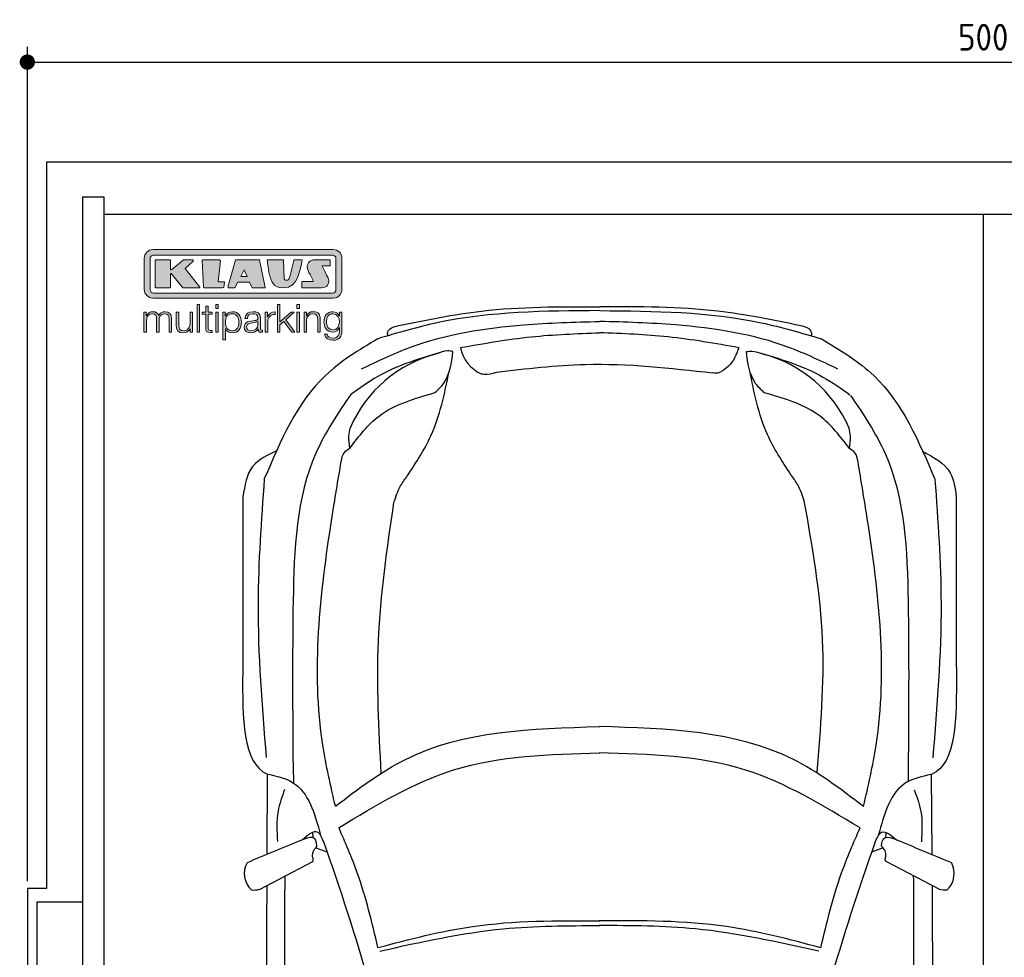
# Model space of a CAD drawing. Header units: millimetres. Extents: x -20 to 5511, y -1152 to 5573.
# Tile 2 of 3: x -20 to 2555, y 3120 to 5573. Entities that reach past the tile are written whole.
import ezdxf

# ---------------------------------------------------------------- set-up
doc = ezdxf.new("R2010")
doc.units = ezdxf.units.MM
for name, color, linetype in [('4', 3, 'Continuous'), ('5', 3, 'Continuous'), ('Car', 10, 'Continuous'), ('Logo', 7, 'Continuous')]:
    doc.layers.add(name, color=color, linetype=linetype)
doc.styles.get("Standard").update_dxf_attribs({"font": 'ISOCP.SHX'})
doc.dimstyles.new('GEN-ISO', dxfattribs={"dimscale": 20, "dimtxt": 3.5, "dimasz": 2, "dimexe": 2, "dimexo": 1, "dimgap": 1.5, "dimtad": 1, "dimdec": 1, "dimdsep": 46, "dimtxsty": 'Standard', "dimblk": 'PUNKT', "dimcen": 2, "dimclrd": 256, "dimclre": 256, "dimclrt": 2, "dimadec": 0, "dimazin": 0, "dimtp": 0.1, "dimtm": 0.1, "dimtfac": 0.71, "dimtdec": 1, "dimtmove": 2, "dimatfit": 3, "dimldrblk": 'PUNKT', "dimfxl": 0, "dimtolj": 1, "dimarcsym": 0})

# ---------------------------------------------------------------- blocks, each defined once
blk = doc.blocks.new('PUNKT')
at = {"layer": '4', "color": 0, "linetype": 'ByBlock'}
blk.add_line((-0.5, 0), (-1, 0), dxfattribs=at)
at = {"layer": '4', "color": 0, "linetype": 'ByBlock', "const_width": 0.5}
blk.add_lwpolyline([(-0.25, 0, 1), (0.25, 0, 1)], format="xyb", close=True, dxfattribs=at)
blk = doc.blocks.new('*D6')
at = {"layer": '5', "lineweight": -2}
for p, q in [((0, 3320), (0, 5502.1)), ((5000, 3320), (5000, 5502.1)), ((40, 5462.1), (4960, 5462.1))]:
    blk.add_line(p, q, dxfattribs=at)
at = {"layer": 'DEFPOINTS', "color": 0}
for p in [(5000, 5462.1), (0, 3300), (5000, 3300)]:
    blk.add_point(p, dxfattribs=at)
at = {"layer": '5', "lineweight": -2, "xscale": 40, "yscale": 40, "zscale": 40, "rotation": 180}
blk.add_blockref('PUNKT', (0, 5462.1), dxfattribs=at)
at = {"layer": '5', "lineweight": -2, "xscale": 40, "yscale": 40, "zscale": 40}
blk.add_blockref('PUNKT', (5000, 5462.1), dxfattribs=at)
at = {"layer": '5', "color": 2, "insert": (2500, 5527.1), "char_height": 70, "attachment_point": 5}
blk.add_mtext('500', dxfattribs=at)
blk = doc.blocks.new('KLAUS')
at = {"layer": 'Logo'}
h = blk.add_hatch(color=8, dxfattribs=at)
h.dxf.hatch_style = 2
edge = h.paths.add_edge_path()
edge.add_spline(control_points=[(3.6, 29.09), (2.88, 29.09), (2.3, 28.51), (2.3, 27.8), (2.3, 27.8), (2.3, 16.11), (2.3, 16.11), (2.3, 15.39), (2.88, 14.81), (3.6, 14.81), (3.6, 14.81), (71.16, 14.81), (71.16, 14.81), (71.88, 14.81), (72.46, 15.39), (72.46, 16.11), (72.46, 16.11), (72.46, 27.8), (72.46, 27.8), (72.46, 28.51), (71.88, 29.09), (71.16, 29.09), (71.16, 29.09), (3.6, 29.09), (3.6, 29.09), (3.6, 29.09), (3.6, 29.09), (3.6, 29.09)], knot_values=[0, 0, 0, 0, 1, 1, 1, 2, 2, 2, 3, 3, 3, 4, 4, 4, 5, 5, 5, 6, 6, 6, 7, 7, 7, 8, 8, 8, 9, 9, 9, 9], degree=3, periodic=0)
edge = h.paths.add_edge_path()
edge.add_spline(control_points=[(3.35, 31.23), (3.35, 31.23), (71.47, 31.23), (71.47, 31.23), (73.26, 31.23), (74.71, 29.77), (74.71, 27.99), (74.71, 27.99), (74.71, 16.17), (74.71, 16.17), (74.71, 14.38), (73.26, 12.93), (71.47, 12.93), (71.47, 12.93), (3.35, 12.93), (3.35, 12.93), (1.56, 12.93), (0.11, 14.38), (0.11, 16.17), (0.11, 16.17), (0.11, 27.99), (0.11, 27.99), (0.11, 29.77), (1.56, 31.23), (3.35, 31.23), (3.35, 31.23), (3.35, 31.23), (3.35, 31.23)], knot_values=[0, 0, 0, 0, 1, 1, 1, 2, 2, 2, 3, 3, 3, 4, 4, 4, 5, 5, 5, 6, 6, 6, 7, 7, 7, 8, 8, 8, 9, 9, 9, 9], degree=3, periodic=0)
h = blk.add_hatch(color=8, dxfattribs=at)
h.dxf.hatch_style = 2
edge = h.paths.add_edge_path()
edge.add_spline(control_points=[(4.5, 27.33), (4.5, 27.33), (9.7, 27.33), (9.7, 27.33), (9.84, 27.33), (9.96, 27.22), (9.96, 27.08), (9.96, 27.08), (9.96, 23.69), (9.96, 23.69), (9.96, 23.69), (9.94, 23.64), (10.04, 23.59), (10.14, 23.53), (10.2, 23.57), (10.2, 23.57), (10.2, 23.57), (10.51, 23.75), (10.51, 23.75), (10.51, 23.75), (14.94, 27.33), (14.94, 27.33), (14.94, 27.33), (18.41, 27.33), (18.41, 27.33), (18.41, 27.33), (18.49, 27.33), (18.56, 27.2), (18.65, 27.04), (18.53, 26.91), (18.53, 26.91), (18.53, 26.91), (15.49, 24.11), (15.49, 24.11), (15.49, 24.11), (21.14, 17.06), (21.14, 17.06), (21.14, 17.06), (21.13, 16.91), (21.13, 16.91), (21.08, 16.84), (20.99, 16.82), (20.99, 16.82), (20.99, 16.82), (14.7, 16.82), (14.7, 16.82), (14.7, 16.82), (10.26, 22.17), (10.26, 22.17), (10.26, 22.17), (10.19, 22.24), (10.08, 22.21), (9.97, 22.18), (9.96, 22.11), (9.96, 22.11), (9.96, 22.11), (9.96, 17.08), (9.96, 17.08), (9.96, 16.94), (9.84, 16.82), (9.7, 16.82), (9.7, 16.82), (4.5, 16.82), (4.5, 16.82), (4.36, 16.82), (4.25, 16.94), (4.25, 17.08), (4.25, 17.08), (4.25, 27.08), (4.25, 27.08), (4.25, 27.22), (4.36, 27.33), (4.5, 27.33), (4.5, 27.33), (4.5, 27.33), (4.5, 27.33)], knot_values=[0, 0, 0, 0, 1, 1, 1, 2, 2, 2, 3, 3, 3, 4, 4, 4, 5, 5, 5, 6, 6, 6, 7, 7, 7, 8, 8, 8, 9, 9, 9, 10, 10, 10, 11, 11, 11, 12, 12, 12, 13, 13, 13, 14, 14, 14, 15, 15, 15, 16, 16, 16, 17, 17, 17, 18, 18, 18, 19, 19, 19, 20, 20, 20, 21, 21, 21, 22, 22, 22, 23, 23, 23, 24, 24, 24, 25, 25, 25, 25], degree=3, periodic=0)
h = blk.add_hatch(color=8, dxfattribs=at)
h.dxf.hatch_style = 2
h.paths.add_polyline_path([(22.42, 17.06), (21.97, 27.15), (22.24, 27.33), (28.55, 27.33), (28.86, 26.97), (28.01, 19.08), (30.26, 19.07), (30.44, 18.95), (30.08, 16.95), (29.49, 16.82), (22.6, 16.82)])
h = blk.add_hatch(color=8, dxfattribs=at)
h.paths.add_polyline_path([(36.52, 21.01), (38.93, 21.01), (37.87, 23.57)])
h.paths.add_polyline_path([(34.52, 27.33), (43.65, 27.33), (45.76, 16.94), (45.57, 16.82), (40.83, 16.82), (39.89, 18.95), (35.42, 18.95), (34.27, 16.82), (31.78, 16.82), (31.66, 17)])
h = blk.add_hatch(color=8, dxfattribs=at)
h.dxf.hatch_style = 2
edge = h.paths.add_edge_path()
edge.add_spline(control_points=[(52.69, 27.32), (52.69, 27.32), (52.88, 20.14), (52.88, 20.14), (53.01, 19.89), (53.2, 19.77), (53.43, 19.71), (53.91, 19.59), (54.43, 19.57), (54.64, 20.03), (55.23, 21.34), (56.27, 25.45), (56.6, 27.33), (56.6, 27.33), (59.77, 27.33), (59.77, 27.33), (58.77, 23.9), (58.56, 16.82), (52.63, 16.76), (48.72, 16.72), (48.01, 19.35), (47.27, 22.24), (46.89, 23.68), (46.54, 27.33), (46.54, 27.33), (46.54, 27.33), (52.69, 27.32), (52.69, 27.32), (52.69, 27.32), (52.69, 27.32), (52.69, 27.32)], knot_values=[0, 0, 0, 0, 1, 1, 1, 2, 2, 2, 3, 3, 3, 4, 4, 4, 5, 5, 5, 6, 6, 6, 7, 7, 7, 8, 8, 8, 9, 9, 9, 10, 10, 10, 10], degree=3, periodic=0)
h = blk.add_hatch(color=8, dxfattribs=at)
h.dxf.hatch_style = 2
edge = h.paths.add_edge_path()
edge.add_spline(control_points=[(64.46, 27.33), (64.46, 27.33), (70.31, 27.33), (70.31, 27.33), (70.31, 26.52), (70.31, 26.02), (70.31, 25.12), (70.31, 25.12), (67.3, 25.12), (67.3, 25.12), (67.24, 25.04), (67.25, 25.11), (67.25, 24.91), (67.25, 24.88), (69.73, 20.38), (69.73, 19.57), (69.73, 16.4), (67.22, 16.81), (65.9, 16.82), (65.9, 16.82), (59.59, 16.82), (59.59, 16.82), (59.59, 17.76), (59.59, 18.23), (59.59, 19.14), (59.59, 19.14), (63.75, 19.14), (63.75, 19.14), (63.82, 19.22), (63.81, 19.11), (63.81, 19.31), (63.81, 20.32), (61.58, 23.06), (61.58, 24.63), (61.58, 26.33), (62.83, 27.34), (64.46, 27.33), (64.46, 27.33), (64.46, 27.33), (64.46, 27.33)], knot_values=[0, 0, 0, 0, 1, 1, 1, 2, 2, 2, 3, 3, 3, 4, 4, 4, 5, 5, 5, 6, 6, 6, 7, 7, 7, 8, 8, 8, 9, 9, 9, 10, 10, 10, 11, 11, 11, 12, 12, 12, 13, 13, 13, 13], degree=3, periodic=0)
h = blk.add_hatch(color=30, dxfattribs=at)
h.dxf.hatch_style = 2
edge = h.paths.add_edge_path()
edge.add_spline(control_points=[(0, 0), (0, 0), (0.92, 0), (0.92, 0), (0.92, 0), (0.92, 4.22), (0.92, 4.22), (0.94, 5.8), (1.58, 7), (3.18, 7), (4.35, 7), (4.77, 6.15), (4.76, 5.12), (4.76, 5.12), (4.76, 0), (4.76, 0), (4.76, 0), (5.68, 0), (5.68, 0), (5.68, 0), (5.68, 4.27), (5.68, 4.27), (5.68, 5.68), (6.14, 7), (7.73, 7), (9.05, 7), (9.52, 6.32), (9.52, 5.08), (9.52, 5.08), (9.52, 0), (9.52, 0), (9.52, 0), (10.44, 0), (10.44, 0), (10.44, 0), (10.44, 5.12), (10.44, 5.12), (10.44, 6.91), (9.59, 7.77), (7.94, 7.77), (6.94, 7.77), (5.99, 7.29), (5.54, 6.3), (5.26, 7.29), (4.36, 7.77), (3.37, 7.77), (2.17, 7.77), (1.38, 7.19), (0.89, 6.28), (0.89, 6.28), (0.85, 6.28), (0.85, 6.28), (0.85, 6.28), (0.85, 7.55), (0.85, 7.55), (0.85, 7.55), (0, 7.55), (0, 7.55), (0, 7.55), (0, 0), (0, 0), (0, 0), (0, 0), (0, 0)], knot_values=[0, 0, 0, 0, 1, 1, 1, 2, 2, 2, 3, 3, 3, 4, 4, 4, 5, 5, 5, 6, 6, 6, 7, 7, 7, 8, 8, 8, 9, 9, 9, 10, 10, 10, 11, 11, 11, 12, 12, 12, 13, 13, 13, 14, 14, 14, 15, 15, 15, 16, 16, 16, 17, 17, 17, 18, 18, 18, 19, 19, 19, 20, 20, 20, 21, 21, 21, 21], degree=3, periodic=0)
h = blk.add_hatch(color=30, dxfattribs=at)
h.dxf.hatch_style = 2
edge = h.paths.add_edge_path()
edge.add_spline(control_points=[(18.31, 7.55), (18.31, 7.55), (17.39, 7.55), (17.39, 7.55), (17.39, 7.55), (17.39, 3.59), (17.39, 3.59), (17.39, 2.05), (16.7, 0.56), (15.12, 0.56), (13.66, 0.56), (13.15, 1.27), (13.1, 2.64), (13.1, 2.64), (13.1, 7.55), (13.1, 7.55), (13.1, 7.55), (12.18, 7.55), (12.18, 7.55), (12.18, 7.55), (12.18, 2.65), (12.18, 2.65), (12.18, 0.89), (12.93, -0.22), (14.83, -0.22), (15.96, -0.22), (16.95, 0.35), (17.44, 1.36), (17.44, 1.36), (17.47, 1.36), (17.47, 1.36), (17.47, 1.36), (17.47, 0), (17.47, 0), (17.47, 0), (18.31, 0), (18.31, 0), (18.31, 0), (18.31, 7.55), (18.31, 7.55), (18.31, 7.55), (18.31, 7.55), (18.31, 7.55)], knot_values=[0, 0, 0, 0, 1, 1, 1, 2, 2, 2, 3, 3, 3, 4, 4, 4, 5, 5, 5, 6, 6, 6, 7, 7, 7, 8, 8, 8, 9, 9, 9, 10, 10, 10, 11, 11, 11, 12, 12, 12, 13, 13, 13, 14, 14, 14, 14], degree=3, periodic=0)
h = blk.add_hatch(color=30, dxfattribs=at)
h.dxf.hatch_style = 2
h.paths.add_polyline_path([(20.07, 0), (20.99, 0), (20.99, 10.45), (20.07, 10.45)])
h = blk.add_hatch(color=30, dxfattribs=at)
h.dxf.hatch_style = 2
edge = h.paths.add_edge_path()
edge.add_spline(control_points=[(24.22, 9.82), (24.22, 9.82), (23.3, 9.82), (23.3, 9.82), (23.3, 9.82), (23.3, 7.55), (23.3, 7.55), (23.3, 7.55), (21.98, 7.55), (21.98, 7.55), (21.98, 7.55), (21.98, 6.78), (21.98, 6.78), (21.98, 6.78), (23.3, 6.78), (23.3, 6.78), (23.3, 6.78), (23.3, 1.61), (23.3, 1.61), (23.28, 0.32), (23.71, -0.09), (24.94, -0.09), (25.22, -0.09), (25.48, -0.06), (25.76, -0.06), (25.76, -0.06), (25.76, 0.73), (25.76, 0.73), (25.5, 0.7), (25.23, 0.69), (24.97, 0.69), (24.31, 0.73), (24.22, 1.08), (24.22, 1.68), (24.22, 1.68), (24.22, 6.78), (24.22, 6.78), (24.22, 6.78), (25.76, 6.78), (25.76, 6.78), (25.76, 6.78), (25.76, 7.55), (25.76, 7.55), (25.76, 7.55), (24.22, 7.55), (24.22, 7.55), (24.22, 7.55), (24.22, 9.82), (24.22, 9.82), (24.22, 9.82), (24.22, 9.82), (24.22, 9.82)], knot_values=[0, 0, 0, 0, 1, 1, 1, 2, 2, 2, 3, 3, 3, 4, 4, 4, 5, 5, 5, 6, 6, 6, 7, 7, 7, 8, 8, 8, 9, 9, 9, 10, 10, 10, 11, 11, 11, 12, 12, 12, 13, 13, 13, 14, 14, 14, 15, 15, 15, 16, 16, 16, 17, 17, 17, 17], degree=3, periodic=0)
h = blk.add_hatch(color=30, dxfattribs=at)
h.paths.add_polyline_path([(27.1, 0), (28.03, 0), (28.03, 7.55), (27.1, 7.55)])
h.paths.add_polyline_path([(27.1, 8.98), (28.03, 8.98), (28.03, 10.45), (27.1, 10.45)])
h = blk.add_hatch(color=30, dxfattribs=at)
edge = h.paths.add_edge_path()
edge.add_spline(control_points=[(35.84, 3.78), (35.84, 2.21), (35.12, 0.56), (33.37, 0.56), (31.4, 0.56), (30.72, 2.21), (30.72, 3.78), (30.72, 5.49), (31.33, 7), (33.37, 7), (35.12, 7), (35.84, 5.34), (35.84, 3.78), (35.84, 3.78), (35.84, 3.78), (35.84, 3.78)], knot_values=[0, 0, 0, 0, 1, 1, 1, 2, 2, 2, 3, 3, 3, 4, 4, 4, 5, 5, 5, 5], degree=3, periodic=0)
edge = h.paths.add_edge_path()
edge.add_spline(control_points=[(29.79, -2.8), (29.79, -2.8), (30.72, -2.8), (30.72, -2.8), (30.72, -2.8), (30.72, 1.43), (30.72, 1.43), (30.72, 1.43), (30.74, 1.43), (30.74, 1.43), (31.14, 0.35), (32.24, -0.22), (33.37, -0.22), (35.66, -0.22), (36.76, 1.64), (36.76, 3.78), (36.76, 5.91), (35.66, 7.77), (33.37, 7.77), (32.15, 7.77), (31.1, 7.14), (30.67, 6.12), (30.67, 6.12), (30.64, 6.12), (30.64, 6.12), (30.64, 6.12), (30.64, 7.55), (30.64, 7.55), (30.64, 7.55), (29.79, 7.55), (29.79, 7.55), (29.79, 7.55), (29.79, -2.8), (29.79, -2.8), (29.79, -2.8), (29.79, -2.8), (29.79, -2.8)], knot_values=[0, 0, 0, 0, 1, 1, 1, 2, 2, 2, 3, 3, 3, 4, 4, 4, 5, 5, 5, 6, 6, 6, 7, 7, 7, 8, 8, 8, 9, 9, 9, 10, 10, 10, 11, 11, 11, 12, 12, 12, 12], degree=3, periodic=0)
h = blk.add_hatch(color=30, dxfattribs=at)
edge = h.paths.add_edge_path()
edge.add_spline(control_points=[(43.03, 2.93), (43.04, 1.45), (41.8, 0.56), (40.39, 0.56), (39.53, 0.56), (38.71, 1.13), (38.71, 2.05), (38.71, 3.53), (40.66, 3.51), (42.22, 3.79), (42.47, 3.84), (42.88, 3.91), (43, 4.13), (43, 4.13), (43.03, 4.13), (43.03, 4.13), (43.03, 4.13), (43.03, 2.93), (43.03, 2.93), (43.03, 2.93), (43.03, 2.93), (43.03, 2.93)], knot_values=[0, 0, 0, 0, 1, 1, 1, 2, 2, 2, 3, 3, 3, 4, 4, 4, 5, 5, 5, 6, 6, 6, 7, 7, 7, 7], degree=3, periodic=0)
edge = h.paths.add_edge_path()
edge.add_spline(control_points=[(39.03, 5.24), (39.06, 6.47), (39.91, 7), (41.05, 7), (42.14, 7), (43.03, 6.69), (43.03, 5.45), (43.03, 4.61), (42.6, 4.51), (41.84, 4.42), (39.85, 4.19), (37.79, 4.11), (37.79, 1.99), (37.79, 0.47), (38.93, -0.22), (40.32, -0.22), (41.77, -0.22), (42.43, 0.34), (43.07, 1.32), (43.07, 1.32), (43.1, 1.32), (43.1, 1.32), (43.1, 0.53), (43.25, 0), (44.19, 0), (44.43, 0), (44.58, 0.01), (44.79, 0.06), (44.79, 0.06), (44.79, 0.83), (44.79, 0.83), (44.71, 0.81), (44.6, 0.78), (44.49, 0.78), (44.13, 0.78), (43.95, 0.98), (43.95, 1.33), (43.95, 1.33), (43.95, 5.34), (43.95, 5.34), (43.95, 7.36), (42.5, 7.77), (41.17, 7.77), (39.44, 7.77), (38.2, 7.01), (38.11, 5.24), (38.11, 5.24), (39.03, 5.24), (39.03, 5.24), (39.03, 5.24), (39.03, 5.24), (39.03, 5.24)], knot_values=[0, 0, 0, 0, 1, 1, 1, 2, 2, 2, 3, 3, 3, 4, 4, 4, 5, 5, 5, 6, 6, 6, 7, 7, 7, 8, 8, 8, 9, 9, 9, 10, 10, 10, 11, 11, 11, 12, 12, 12, 13, 13, 13, 14, 14, 14, 15, 15, 15, 16, 16, 16, 17, 17, 17, 17], degree=3, periodic=0)
h = blk.add_hatch(color=30, dxfattribs=at)
h.dxf.hatch_style = 2
edge = h.paths.add_edge_path()
edge.add_spline(control_points=[(45.79, 0), (45.79, 0), (46.71, 0), (46.71, 0), (46.71, 0), (46.71, 4.03), (46.71, 4.03), (46.71, 5.59), (47.85, 6.82), (49.52, 6.73), (49.52, 6.73), (49.52, 7.66), (49.52, 7.66), (48.16, 7.72), (47.14, 7), (46.67, 5.78), (46.67, 5.78), (46.64, 5.78), (46.64, 5.78), (46.64, 5.78), (46.64, 7.55), (46.64, 7.55), (46.64, 7.55), (45.79, 7.55), (45.79, 7.55), (45.79, 7.55), (45.79, 0), (45.79, 0), (45.79, 0), (45.79, 0), (45.79, 0)], knot_values=[0, 0, 0, 0, 1, 1, 1, 2, 2, 2, 3, 3, 3, 4, 4, 4, 5, 5, 5, 6, 6, 6, 7, 7, 7, 8, 8, 8, 9, 9, 9, 10, 10, 10, 10], degree=3, periodic=0)
h = blk.add_hatch(color=30, dxfattribs=at)
h.dxf.hatch_style = 2
h.paths.add_polyline_path([(50.4, 0), (51.32, 0), (51.32, 2.87), (52.82, 4.11), (55.8, 0), (56.96, 0), (53.52, 4.76), (56.74, 7.55), (55.51, 7.55), (51.32, 3.89), (51.32, 10.45), (50.4, 10.45)])
h = blk.add_hatch(color=30, dxfattribs=at)
h.paths.add_polyline_path([(57.74, 0), (58.66, 0), (58.66, 7.55), (57.74, 7.55)])
h.paths.add_polyline_path([(57.74, 8.98), (58.66, 8.98), (58.66, 10.45), (57.74, 10.45)])
h = blk.add_hatch(color=30, dxfattribs=at)
h.dxf.hatch_style = 2
edge = h.paths.add_edge_path()
edge.add_spline(control_points=[(60.41, 0), (60.41, 0), (61.33, 0), (61.33, 0), (61.33, 0), (61.33, 4.41), (61.33, 4.41), (61.36, 5.89), (62.24, 7), (63.7, 7), (65.2, 7), (65.62, 6.02), (65.62, 4.71), (65.62, 4.71), (65.62, 0), (65.62, 0), (65.62, 0), (66.54, 0), (66.54, 0), (66.54, 0), (66.54, 4.86), (66.54, 4.86), (66.54, 6.66), (65.9, 7.77), (63.78, 7.77), (62.71, 7.77), (61.7, 7.16), (61.36, 6.25), (61.36, 6.25), (61.33, 6.25), (61.33, 6.25), (61.33, 6.25), (61.33, 7.55), (61.33, 7.55), (61.33, 7.55), (60.41, 7.55), (60.41, 7.55), (60.41, 7.55), (60.41, 0), (60.41, 0), (60.41, 0), (60.41, 0), (60.41, 0)], knot_values=[0, 0, 0, 0, 1, 1, 1, 2, 2, 2, 3, 3, 3, 4, 4, 4, 5, 5, 5, 6, 6, 6, 7, 7, 7, 8, 8, 8, 9, 9, 9, 10, 10, 10, 11, 11, 11, 12, 12, 12, 13, 13, 13, 14, 14, 14, 14], degree=3, periodic=0)
h = blk.add_hatch(color=30, dxfattribs=at)
edge = h.paths.add_edge_path()
edge.add_spline(control_points=[(71.32, 0.86), (69.62, 0.86), (68.83, 2.34), (68.83, 3.86), (68.83, 5.43), (69.56, 7), (71.32, 7), (73.06, 7), (73.75, 5.34), (73.75, 3.86), (73.75, 2.33), (72.91, 0.86), (71.32, 0.86), (71.32, 0.86), (71.32, 0.86), (71.32, 0.86)], knot_values=[0, 0, 0, 0, 1, 1, 1, 2, 2, 2, 3, 3, 3, 4, 4, 4, 5, 5, 5, 5], degree=3, periodic=0)
edge = h.paths.add_edge_path()
edge.add_spline(control_points=[(74.67, 7.55), (74.67, 7.55), (73.75, 7.55), (73.75, 7.55), (73.75, 7.55), (73.75, 6.25), (73.75, 6.25), (73.75, 6.25), (73.72, 6.25), (73.72, 6.25), (73.35, 7.09), (72.41, 7.77), (71.32, 7.77), (69.13, 7.77), (67.9, 6.05), (67.9, 3.97), (67.9, 1.82), (68.9, 0.09), (71.32, 0.09), (72.4, 0.09), (73.29, 0.72), (73.72, 1.64), (73.72, 1.64), (73.75, 1.64), (73.75, 1.64), (73.75, 1.64), (73.75, 0.61), (73.75, 0.61), (73.75, -1.23), (73.01, -2.24), (71.32, -2.24), (70.29, -2.24), (69.31, -1.85), (69.1, -0.73), (69.1, -0.73), (68.18, -0.73), (68.18, -0.73), (68.31, -2.34), (69.81, -3.02), (71.32, -3.02), (73.79, -3.02), (74.65, -1.64), (74.67, 0.61), (74.67, 0.61), (74.67, 7.55), (74.67, 7.55), (74.67, 7.55), (74.67, 7.55), (74.67, 7.55)], knot_values=[0, 0, 0, 0, 1, 1, 1, 2, 2, 2, 3, 3, 3, 4, 4, 4, 5, 5, 5, 6, 6, 6, 7, 7, 7, 8, 8, 8, 9, 9, 9, 10, 10, 10, 11, 11, 11, 12, 12, 12, 13, 13, 13, 14, 14, 14, 15, 15, 15, 16, 16, 16, 16], degree=3, periodic=0)
at = {"layer": 'Logo', "lineweight": 0}
for points in [[(22.42, 17.06), (21.97, 27.15), (22.24, 27.33), (28.55, 27.33), (28.86, 26.97), (28.01, 19.08), (30.26, 19.07), (30.44, 18.95), (30.08, 16.95), (29.49, 16.82), (22.6, 16.82), (22.42, 17.06), (22.42, 17.06)], [(34.52, 27.33), (43.65, 27.33), (45.76, 16.94), (45.57, 16.82), (40.83, 16.82), (39.89, 18.95), (35.42, 18.95), (34.27, 16.82), (31.78, 16.82), (31.66, 17), (34.52, 27.33), (34.52, 27.33)], [(36.52, 21.01), (38.93, 21.01), (37.87, 23.57), (36.52, 21.01), (36.52, 21.01)], [(20.07, 0), (20.99, 0), (20.99, 10.45), (20.07, 10.45), (20.07, 0), (20.07, 0)], [(27.1, 8.98), (28.03, 8.98), (28.03, 10.45), (27.1, 10.45), (27.1, 8.98), (27.1, 8.98)], [(27.1, 0), (28.03, 0), (28.03, 7.55), (27.1, 7.55), (27.1, 0), (27.1, 0)], [(50.4, 0), (51.32, 0), (51.32, 2.87), (52.82, 4.11), (55.8, 0), (56.96, 0), (53.52, 4.76), (56.74, 7.55), (55.51, 7.55), (51.32, 3.89), (51.32, 10.45), (50.4, 10.45), (50.4, 0), (50.4, 0)], [(57.74, 8.98), (58.66, 8.98), (58.66, 10.45), (57.74, 10.45), (57.74, 8.98), (57.74, 8.98)], [(57.74, 0), (58.66, 0), (58.66, 7.55), (57.74, 7.55), (57.74, 0), (57.74, 0)]]:
    blk.add_lwpolyline(points, dxfattribs=at)
for points, knots in [([(3.35, 31.23), (3.35, 31.23), (71.47, 31.23), (71.47, 31.23), (73.26, 31.23), (74.71, 29.77), (74.71, 27.99), (74.71, 27.99), (74.71, 16.17), (74.71, 16.17), (74.71, 14.38), (73.26, 12.93), (71.47, 12.93), (71.47, 12.93), (3.35, 12.93), (3.35, 12.93), (1.56, 12.93), (0.11, 14.38), (0.11, 16.17), (0.11, 16.17), (0.11, 27.99), (0.11, 27.99), (0.11, 29.77), (1.56, 31.23), (3.35, 31.23), (3.35, 31.23), (3.35, 31.23), (3.35, 31.23)], [0, 0, 0, 0, 1, 1, 1, 2, 2, 2, 3, 3, 3, 4, 4, 4, 5, 5, 5, 6, 6, 6, 7, 7, 7, 8, 8, 8, 9, 9, 9, 9]), ([(3.6, 29.09), (2.88, 29.09), (2.3, 28.51), (2.3, 27.8), (2.3, 27.8), (2.3, 16.11), (2.3, 16.11), (2.3, 15.39), (2.88, 14.81), (3.6, 14.81), (3.6, 14.81), (71.16, 14.81), (71.16, 14.81), (71.88, 14.81), (72.46, 15.39), (72.46, 16.11), (72.46, 16.11), (72.46, 27.8), (72.46, 27.8), (72.46, 28.51), (71.88, 29.09), (71.16, 29.09), (71.16, 29.09), (3.6, 29.09), (3.6, 29.09), (3.6, 29.09), (3.6, 29.09), (3.6, 29.09)], [0, 0, 0, 0, 1, 1, 1, 2, 2, 2, 3, 3, 3, 4, 4, 4, 5, 5, 5, 6, 6, 6, 7, 7, 7, 8, 8, 8, 9, 9, 9, 9]), ([(4.5, 27.33), (4.5, 27.33), (9.7, 27.33), (9.7, 27.33), (9.84, 27.33), (9.96, 27.22), (9.96, 27.08), (9.96, 27.08), (9.96, 23.69), (9.96, 23.69), (9.96, 23.69), (9.94, 23.64), (10.04, 23.59), (10.14, 23.53), (10.2, 23.57), (10.2, 23.57), (10.2, 23.57), (10.51, 23.75), (10.51, 23.75), (10.51, 23.75), (14.94, 27.33), (14.94, 27.33), (14.94, 27.33), (18.41, 27.33), (18.41, 27.33), (18.41, 27.33), (18.49, 27.33), (18.56, 27.2), (18.65, 27.04), (18.53, 26.91), (18.53, 26.91), (18.53, 26.91), (15.49, 24.11), (15.49, 24.11), (15.49, 24.11), (21.14, 17.06), (21.14, 17.06), (21.14, 17.06), (21.13, 16.91), (21.13, 16.91), (21.08, 16.84), (20.99, 16.82), (20.99, 16.82), (20.99, 16.82), (14.7, 16.82), (14.7, 16.82), (14.7, 16.82), (10.26, 22.17), (10.26, 22.17), (10.26, 22.17), (10.19, 22.24), (10.08, 22.21), (9.97, 22.18), (9.96, 22.11), (9.96, 22.11), (9.96, 22.11), (9.96, 17.08), (9.96, 17.08), (9.96, 16.94), (9.84, 16.82), (9.7, 16.82), (9.7, 16.82), (4.5, 16.82), (4.5, 16.82), (4.36, 16.82), (4.25, 16.94), (4.25, 17.08), (4.25, 17.08), (4.25, 27.08), (4.25, 27.08), (4.25, 27.22), (4.36, 27.33), (4.5, 27.33), (4.5, 27.33), (4.5, 27.33), (4.5, 27.33)], [0, 0, 0, 0, 1, 1, 1, 2, 2, 2, 3, 3, 3, 4, 4, 4, 5, 5, 5, 6, 6, 6, 7, 7, 7, 8, 8, 8, 9, 9, 9, 10, 10, 10, 11, 11, 11, 12, 12, 12, 13, 13, 13, 14, 14, 14, 15, 15, 15, 16, 16, 16, 17, 17, 17, 18, 18, 18, 19, 19, 19, 20, 20, 20, 21, 21, 21, 22, 22, 22, 23, 23, 23, 24, 24, 24, 25, 25, 25, 25]), ([(52.69, 27.32), (52.69, 27.32), (52.88, 20.14), (52.88, 20.14), (53.01, 19.89), (53.2, 19.77), (53.43, 19.71), (53.91, 19.59), (54.43, 19.57), (54.64, 20.03), (55.23, 21.34), (56.27, 25.45), (56.6, 27.33), (56.6, 27.33), (59.77, 27.33), (59.77, 27.33), (58.77, 23.9), (58.56, 16.82), (52.63, 16.76), (48.72, 16.72), (48.01, 19.35), (47.27, 22.24), (46.89, 23.68), (46.54, 27.33), (46.54, 27.33), (46.54, 27.33), (52.69, 27.32), (52.69, 27.32), (52.69, 27.32), (52.69, 27.32), (52.69, 27.32)], [0, 0, 0, 0, 1, 1, 1, 2, 2, 2, 3, 3, 3, 4, 4, 4, 5, 5, 5, 6, 6, 6, 7, 7, 7, 8, 8, 8, 9, 9, 9, 10, 10, 10, 10]), ([(64.46, 27.33), (64.46, 27.33), (70.31, 27.33), (70.31, 27.33), (70.31, 26.52), (70.31, 26.02), (70.31, 25.12), (70.31, 25.12), (67.3, 25.12), (67.3, 25.12), (67.24, 25.04), (67.25, 25.11), (67.25, 24.91), (67.25, 24.88), (69.73, 20.38), (69.73, 19.57), (69.73, 16.4), (67.22, 16.81), (65.9, 16.82), (65.9, 16.82), (59.59, 16.82), (59.59, 16.82), (59.59, 17.76), (59.59, 18.23), (59.59, 19.14), (59.59, 19.14), (63.75, 19.14), (63.75, 19.14), (63.82, 19.22), (63.81, 19.11), (63.81, 19.31), (63.81, 20.32), (61.58, 23.06), (61.58, 24.63), (61.58, 26.33), (62.83, 27.34), (64.46, 27.33), (64.46, 27.33), (64.46, 27.33), (64.46, 27.33)], [0, 0, 0, 0, 1, 1, 1, 2, 2, 2, 3, 3, 3, 4, 4, 4, 5, 5, 5, 6, 6, 6, 7, 7, 7, 8, 8, 8, 9, 9, 9, 10, 10, 10, 11, 11, 11, 12, 12, 12, 13, 13, 13, 13]), ([(0, 0), (0, 0), (0.92, 0), (0.92, 0), (0.92, 0), (0.92, 4.22), (0.92, 4.22), (0.94, 5.8), (1.58, 7), (3.18, 7), (4.35, 7), (4.77, 6.15), (4.76, 5.12), (4.76, 5.12), (4.76, 0), (4.76, 0), (4.76, 0), (5.68, 0), (5.68, 0), (5.68, 0), (5.68, 4.27), (5.68, 4.27), (5.68, 5.68), (6.14, 7), (7.73, 7), (9.05, 7), (9.52, 6.32), (9.52, 5.08), (9.52, 5.08), (9.52, 0), (9.52, 0), (9.52, 0), (10.44, 0), (10.44, 0), (10.44, 0), (10.44, 5.12), (10.44, 5.12), (10.44, 6.91), (9.59, 7.77), (7.94, 7.77), (6.94, 7.77), (5.99, 7.29), (5.54, 6.3), (5.26, 7.29), (4.36, 7.77), (3.37, 7.77), (2.17, 7.77), (1.38, 7.19), (0.89, 6.28), (0.89, 6.28), (0.85, 6.28), (0.85, 6.28), (0.85, 6.28), (0.85, 7.55), (0.85, 7.55), (0.85, 7.55), (0, 7.55), (0, 7.55), (0, 7.55), (0, 0), (0, 0), (0, 0), (0, 0), (0, 0)], [0, 0, 0, 0, 1, 1, 1, 2, 2, 2, 3, 3, 3, 4, 4, 4, 5, 5, 5, 6, 6, 6, 7, 7, 7, 8, 8, 8, 9, 9, 9, 10, 10, 10, 11, 11, 11, 12, 12, 12, 13, 13, 13, 14, 14, 14, 15, 15, 15, 16, 16, 16, 17, 17, 17, 18, 18, 18, 19, 19, 19, 20, 20, 20, 21, 21, 21, 21]), ([(18.31, 7.55), (18.31, 7.55), (17.39, 7.55), (17.39, 7.55), (17.39, 7.55), (17.39, 3.59), (17.39, 3.59), (17.39, 2.05), (16.7, 0.56), (15.12, 0.56), (13.66, 0.56), (13.15, 1.27), (13.1, 2.64), (13.1, 2.64), (13.1, 7.55), (13.1, 7.55), (13.1, 7.55), (12.18, 7.55), (12.18, 7.55), (12.18, 7.55), (12.18, 2.65), (12.18, 2.65), (12.18, 0.89), (12.93, -0.22), (14.83, -0.22), (15.96, -0.22), (16.95, 0.35), (17.44, 1.36), (17.44, 1.36), (17.47, 1.36), (17.47, 1.36), (17.47, 1.36), (17.47, 0), (17.47, 0), (17.47, 0), (18.31, 0), (18.31, 0), (18.31, 0), (18.31, 7.55), (18.31, 7.55), (18.31, 7.55), (18.31, 7.55), (18.31, 7.55)], [0, 0, 0, 0, 1, 1, 1, 2, 2, 2, 3, 3, 3, 4, 4, 4, 5, 5, 5, 6, 6, 6, 7, 7, 7, 8, 8, 8, 9, 9, 9, 10, 10, 10, 11, 11, 11, 12, 12, 12, 13, 13, 13, 14, 14, 14, 14]), ([(24.22, 9.82), (24.22, 9.82), (23.3, 9.82), (23.3, 9.82), (23.3, 9.82), (23.3, 7.55), (23.3, 7.55), (23.3, 7.55), (21.98, 7.55), (21.98, 7.55), (21.98, 7.55), (21.98, 6.78), (21.98, 6.78), (21.98, 6.78), (23.3, 6.78), (23.3, 6.78), (23.3, 6.78), (23.3, 1.61), (23.3, 1.61), (23.28, 0.32), (23.71, -0.09), (24.94, -0.09), (25.22, -0.09), (25.48, -0.06), (25.76, -0.06), (25.76, -0.06), (25.76, 0.73), (25.76, 0.73), (25.5, 0.7), (25.23, 0.69), (24.97, 0.69), (24.31, 0.73), (24.22, 1.08), (24.22, 1.68), (24.22, 1.68), (24.22, 6.78), (24.22, 6.78), (24.22, 6.78), (25.76, 6.78), (25.76, 6.78), (25.76, 6.78), (25.76, 7.55), (25.76, 7.55), (25.76, 7.55), (24.22, 7.55), (24.22, 7.55), (24.22, 7.55), (24.22, 9.82), (24.22, 9.82), (24.22, 9.82), (24.22, 9.82), (24.22, 9.82)], [0, 0, 0, 0, 1, 1, 1, 2, 2, 2, 3, 3, 3, 4, 4, 4, 5, 5, 5, 6, 6, 6, 7, 7, 7, 8, 8, 8, 9, 9, 9, 10, 10, 10, 11, 11, 11, 12, 12, 12, 13, 13, 13, 14, 14, 14, 15, 15, 15, 16, 16, 16, 17, 17, 17, 17]), ([(29.79, -2.8), (29.79, -2.8), (30.72, -2.8), (30.72, -2.8), (30.72, -2.8), (30.72, 1.43), (30.72, 1.43), (30.72, 1.43), (30.74, 1.43), (30.74, 1.43), (31.14, 0.35), (32.24, -0.22), (33.37, -0.22), (35.66, -0.22), (36.76, 1.64), (36.76, 3.78), (36.76, 5.91), (35.66, 7.77), (33.37, 7.77), (32.15, 7.77), (31.1, 7.14), (30.67, 6.12), (30.67, 6.12), (30.64, 6.12), (30.64, 6.12), (30.64, 6.12), (30.64, 7.55), (30.64, 7.55), (30.64, 7.55), (29.79, 7.55), (29.79, 7.55), (29.79, 7.55), (29.79, -2.8), (29.79, -2.8), (29.79, -2.8), (29.79, -2.8), (29.79, -2.8)], [0, 0, 0, 0, 1, 1, 1, 2, 2, 2, 3, 3, 3, 4, 4, 4, 5, 5, 5, 6, 6, 6, 7, 7, 7, 8, 8, 8, 9, 9, 9, 10, 10, 10, 11, 11, 11, 12, 12, 12, 12]), ([(39.03, 5.24), (39.06, 6.47), (39.91, 7), (41.05, 7), (42.14, 7), (43.03, 6.69), (43.03, 5.45), (43.03, 4.61), (42.6, 4.51), (41.84, 4.42), (39.85, 4.19), (37.79, 4.11), (37.79, 1.99), (37.79, 0.47), (38.93, -0.22), (40.32, -0.22), (41.77, -0.22), (42.43, 0.34), (43.07, 1.32), (43.07, 1.32), (43.1, 1.32), (43.1, 1.32), (43.1, 0.53), (43.25, 0), (44.19, 0), (44.43, 0), (44.58, 0.01), (44.79, 0.06), (44.79, 0.06), (44.79, 0.83), (44.79, 0.83), (44.71, 0.81), (44.6, 0.78), (44.49, 0.78), (44.13, 0.78), (43.95, 0.98), (43.95, 1.33), (43.95, 1.33), (43.95, 5.34), (43.95, 5.34), (43.95, 7.36), (42.5, 7.77), (41.17, 7.77), (39.44, 7.77), (38.2, 7.01), (38.11, 5.24), (38.11, 5.24), (39.03, 5.24), (39.03, 5.24), (39.03, 5.24), (39.03, 5.24), (39.03, 5.24)], [0, 0, 0, 0, 1, 1, 1, 2, 2, 2, 3, 3, 3, 4, 4, 4, 5, 5, 5, 6, 6, 6, 7, 7, 7, 8, 8, 8, 9, 9, 9, 10, 10, 10, 11, 11, 11, 12, 12, 12, 13, 13, 13, 14, 14, 14, 15, 15, 15, 16, 16, 16, 17, 17, 17, 17]), ([(45.79, 0), (45.79, 0), (46.71, 0), (46.71, 0), (46.71, 0), (46.71, 4.03), (46.71, 4.03), (46.71, 5.59), (47.85, 6.82), (49.52, 6.73), (49.52, 6.73), (49.52, 7.66), (49.52, 7.66), (48.16, 7.72), (47.14, 7), (46.67, 5.78), (46.67, 5.78), (46.64, 5.78), (46.64, 5.78), (46.64, 5.78), (46.64, 7.55), (46.64, 7.55), (46.64, 7.55), (45.79, 7.55), (45.79, 7.55), (45.79, 7.55), (45.79, 0), (45.79, 0), (45.79, 0), (45.79, 0), (45.79, 0)], [0, 0, 0, 0, 1, 1, 1, 2, 2, 2, 3, 3, 3, 4, 4, 4, 5, 5, 5, 6, 6, 6, 7, 7, 7, 8, 8, 8, 9, 9, 9, 10, 10, 10, 10]), ([(60.41, 0), (60.41, 0), (61.33, 0), (61.33, 0), (61.33, 0), (61.33, 4.41), (61.33, 4.41), (61.36, 5.89), (62.24, 7), (63.7, 7), (65.2, 7), (65.62, 6.02), (65.62, 4.71), (65.62, 4.71), (65.62, 0), (65.62, 0), (65.62, 0), (66.54, 0), (66.54, 0), (66.54, 0), (66.54, 4.86), (66.54, 4.86), (66.54, 6.66), (65.9, 7.77), (63.78, 7.77), (62.71, 7.77), (61.7, 7.16), (61.36, 6.25), (61.36, 6.25), (61.33, 6.25), (61.33, 6.25), (61.33, 6.25), (61.33, 7.55), (61.33, 7.55), (61.33, 7.55), (60.41, 7.55), (60.41, 7.55), (60.41, 7.55), (60.41, 0), (60.41, 0), (60.41, 0), (60.41, 0), (60.41, 0)], [0, 0, 0, 0, 1, 1, 1, 2, 2, 2, 3, 3, 3, 4, 4, 4, 5, 5, 5, 6, 6, 6, 7, 7, 7, 8, 8, 8, 9, 9, 9, 10, 10, 10, 11, 11, 11, 12, 12, 12, 13, 13, 13, 14, 14, 14, 14]), ([(74.67, 7.55), (74.67, 7.55), (73.75, 7.55), (73.75, 7.55), (73.75, 7.55), (73.75, 6.25), (73.75, 6.25), (73.75, 6.25), (73.72, 6.25), (73.72, 6.25), (73.35, 7.09), (72.41, 7.77), (71.32, 7.77), (69.13, 7.77), (67.9, 6.05), (67.9, 3.97), (67.9, 1.82), (68.9, 0.09), (71.32, 0.09), (72.4, 0.09), (73.29, 0.72), (73.72, 1.64), (73.72, 1.64), (73.75, 1.64), (73.75, 1.64), (73.75, 1.64), (73.75, 0.61), (73.75, 0.61), (73.75, -1.23), (73.01, -2.24), (71.32, -2.24), (70.29, -2.24), (69.31, -1.85), (69.1, -0.73), (69.1, -0.73), (68.18, -0.73), (68.18, -0.73), (68.31, -2.34), (69.81, -3.02), (71.32, -3.02), (73.79, -3.02), (74.65, -1.64), (74.67, 0.61), (74.67, 0.61), (74.67, 7.55), (74.67, 7.55), (74.67, 7.55), (74.67, 7.55), (74.67, 7.55)], [0, 0, 0, 0, 1, 1, 1, 2, 2, 2, 3, 3, 3, 4, 4, 4, 5, 5, 5, 6, 6, 6, 7, 7, 7, 8, 8, 8, 9, 9, 9, 10, 10, 10, 11, 11, 11, 12, 12, 12, 13, 13, 13, 14, 14, 14, 15, 15, 15, 16, 16, 16, 16]), ([(35.84, 3.78), (35.84, 2.21), (35.12, 0.56), (33.37, 0.56), (31.4, 0.56), (30.72, 2.21), (30.72, 3.78), (30.72, 5.49), (31.33, 7), (33.37, 7), (35.12, 7), (35.84, 5.34), (35.84, 3.78), (35.84, 3.78), (35.84, 3.78), (35.84, 3.78)], [0, 0, 0, 0, 1, 1, 1, 2, 2, 2, 3, 3, 3, 4, 4, 4, 5, 5, 5, 5]), ([(43.03, 2.93), (43.04, 1.45), (41.8, 0.56), (40.39, 0.56), (39.53, 0.56), (38.71, 1.13), (38.71, 2.05), (38.71, 3.53), (40.66, 3.51), (42.22, 3.79), (42.47, 3.84), (42.88, 3.91), (43, 4.13), (43, 4.13), (43.03, 4.13), (43.03, 4.13), (43.03, 4.13), (43.03, 2.93), (43.03, 2.93), (43.03, 2.93), (43.03, 2.93), (43.03, 2.93)], [0, 0, 0, 0, 1, 1, 1, 2, 2, 2, 3, 3, 3, 4, 4, 4, 5, 5, 5, 6, 6, 6, 7, 7, 7, 7]), ([(71.32, 0.86), (69.62, 0.86), (68.83, 2.34), (68.83, 3.86), (68.83, 5.43), (69.56, 7), (71.32, 7), (73.06, 7), (73.75, 5.34), (73.75, 3.86), (73.75, 2.33), (72.91, 0.86), (71.32, 0.86), (71.32, 0.86), (71.32, 0.86), (71.32, 0.86)], [0, 0, 0, 0, 1, 1, 1, 2, 2, 2, 3, 3, 3, 4, 4, 4, 5, 5, 5, 5])]:
    blk.add_open_spline(points, degree=3, knots=knots, dxfattribs=at)

msp = doc.modelspace()

# ---------------------------------------------------------------- linework, layer by layer
for p, q in [((4800, 5063.5), (200, 5063.5)), ((2500, 5063.5), (2500, 218))]:
    msp.add_line(p, q)
msp.add_lwpolyline([(5000, 3300), (4950, 3300), (4950, 5200), (50, 5200), (50, 3300), (0, 3300), (0, 1400), (50, 1400), (50, 0), (4950, 0), (4950, 1400), (5000, 1400)], close=True)
for points in [[(145, 250), (145, 5110)], [(145, 5110), (200, 5110), (200, 30), (172.5, 30)], [(200, 5110), (200, 30)], [(145, 3265), (25, 3265), (25, 1465), (145, 1465)]]:
    msp.add_lwpolyline(points)
at = {"layer": 'Car'}
for p, q in [((694.98, 3618.76), (695.95, 3576.7)), ((2303.68, 3616.28), (2304.06, 3580.28)), ((627.63, 3392.17), (627.79, 3599.61)), ((2366.86, 3390.65), (2364.89, 3598.87)), ((747.42, 3432.69), (747, 3447.47)), ((2245.02, 3432.06), (2245.73, 3447.08)), ((754.65, 3407.18), (783.55, 3396.14)), ((2237.86, 3406.55), (2207.91, 3395.14)), ((606.9, 3298.22), (746.88, 3371.38)), ((2384.58, 3298.7), (2244.61, 3371.86))]:
    msp.add_line(p, q, dxfattribs=at)
for centre, radius, start, end in [((1225.61, 4733.61), 94.99, 191.22317, 245.90253), ((1155.61, 4370.49), 339.38, 104.39541, 156.68545), ((1837.71, 4370.2), 339.38, 23.26593, 75.55597), ((-5063.2, 1344.21), 6197.21, 15.945352, 19.596216), ((8053.95, 1338.65), 6197.21, 160.355167, 164.006031), ((625.85, 3339.44), 58.46, 150.8177, 226.89798), ((2365.64, 3339.92), 58.46, 313.10202, 29.1823), ((592.46, 3352), 55.62, 263.23473, 285.08957), ((2399.03, 3352.47), 55.62, 254.91043, 276.76527)]:
    msp.add_arc(centre, radius, start, end, dxfattribs=at)
for points in [[(970.85, 4772.9), (1187.86, 4810.76), (1496.43, 4822.24)], [(2022.82, 4772.45), (1805.84, 4810.5), (1497.29, 4822.24)], [(1496.64, 4812.08), (1074.32, 4780.58), (916.73, 4738.58)], [(1497.06, 4812.08), (1919.35, 4780.23), (2076.91, 4738.09)], [(874, 4659.51), (1001.98, 4716.14), (1297.99, 4774.72), (1496.73, 4783.79)], [(942.64, 4746.19), (942.65, 4755.62), (970.85, 4772.9)], [(2119.57, 4658.98), (1991.64, 4715.72), (1695.68, 4774.56), (1496.94, 4783.79)], [(2051, 4745.72), (2051.01, 4755.15), (2022.82, 4772.45)], [(916.73, 4738.58), (778.96, 4641.81), (619.78, 4371.68)], [(1132.43, 4715.12), (1317.81, 4743.44), (1496.74, 4753.96)], [(1861.19, 4714.81), (1675.83, 4743.29), (1496.91, 4753.96)], [(1861.19, 4714.81), (1834.03, 4666.76), (1811.76, 4650.67)], [(2076.91, 4738.09), (2214.6, 4641.2), (2373.54, 4370.93)], [(1090.9, 4705.5), (916.43, 4639.55), (845.78, 4592.82)], [(1066.15, 4597.44), (1088.88, 4621.96), (1113.04, 4705.26)], [(1113.04, 4705.26), (1098.97, 4706.44), (1071.24, 4699.21)], [(1880.57, 4704.94), (1894.64, 4706.11), (1922.37, 4698.85)], [(1927.37, 4597.08), (1904.66, 4621.61), (1880.57, 4704.94)], [(1906.41, 4704.28), (2080.88, 4638.33), (2151.53, 4591.61)], [(1226.68, 4650.74), (1459.15, 4671.42), (1792.91, 4649.18)], [(994.66, 4380.87), (1055.23, 4484.47), (1103.29, 4652.29)], [(1186.83, 4646.9), (1194.9, 4645.7), (1226.68, 4650.74)], [(1811.76, 4650.67), (1805.88, 4648.67), (1792.91, 4649.18)], [(1996.29, 4384.09), (1935.71, 4487.68), (1889.22, 4655.57)], [(845.78, 4592.82), (755.25, 4440.67), (695.21, 4053.96), (694.98, 3618.76)], [(843.36, 4452.03), (919.83, 4536.11), (1066.15, 4597.44)], [(2150.03, 4451.48), (2073.63, 4535.62), (1927.37, 4597.08)], [(2152.88, 4590.34), (2243.4, 4438.19), (2303.45, 4051.47), (2303.68, 3616.28)], [(843.36, 4452.03), (840.96, 4484.33), (843.95, 4504.81)], [(2150.03, 4451.48), (2152.46, 4483.78), (2149.5, 4504.25)], [(651.82, 4445.32), (589.92, 4405.18), (563.84, 4325.27)], [(820.89, 4417.3), (829.12, 4440.99), (843.36, 4452.03)], [(2172.48, 4416.73), (2164.27, 4440.43), (2150.03, 4451.48)], [(2340.77, 4444.48), (2413.57, 4387.91), (2429.45, 4324.48)], [(805.76, 3515.69), (772.79, 3675.59), (796.41, 4268.08), (820.89, 4417.3)], [(2186.84, 3515.11), (2219.95, 3674.97), (2196.83, 4267.49), (2172.48, 4416.73)], [(958.88, 4310.92), (976.2, 4353.3), (994.66, 4380.87)], [(2032.06, 4314.13), (2014.74, 4356.52), (1996.29, 4384.09)], [(619.78, 4371.68), (603.4, 4046.34), (624.57, 3643.13)], [(2373.54, 4370.93), (2389.65, 4045.58), (2368.14, 3642.39)], [(563.84, 4325.27), (563.26, 3865.46)], [(925.53, 3601.73), (918.19, 3947.68), (958.88, 4310.92)], [(2065.41, 3604.95), (2079.81, 3950.89), (2032.06, 4314.13)], [(2429.45, 4324.48), (2429.64, 3864.67)], [(805.76, 3515.69), (990.43, 3638.87), (1496.9, 3723.87)], [(2186.84, 3515.11), (2002.28, 3638.44), (1495.87, 3723.87)], [(814.71, 3459.26), (1114.43, 3610.38), (1496.92, 3655.26)], [(2177.84, 3458.69), (1878.25, 3610.06), (1495.81, 3655.26)], [(627.79, 3599.61), (628.48, 3599.43), (629.65, 3599.32)], [(629.65, 3599.32), (693.92, 3577.97), (767.02, 3439.47)], [(2363.02, 3598.59), (2298.73, 3577.29), (2225.51, 3438.85)], [(2364.89, 3598.87), (2364.19, 3598.69), (2363.02, 3598.59)], [(672.87, 3559.21), (655.76, 3502.68), (654.39, 3423.37)], [(2319.77, 3558.52), (2336.83, 3501.97), (2338.14, 3422.65)], [(775.06, 3422.69), (758.38, 3448.02), (719.32, 3427.43)], [(917, 3145.85), (862.89, 3341.73), (814.71, 3459.26)], [(2075.29, 3145.36), (2129.56, 3341.19), (2177.84, 3458.69)], [(2217.46, 3422.08), (2234.17, 3447.39), (2274.72, 3426.49)], [(710.87, 3424.37), (574.82, 3367.94)], [(746.08, 3383.54), (748.17, 3398.24), (753.62, 3406.07)], [(753.62, 3406.07), (757.11, 3410.19), (757.52, 3413.05)], [(2237.86, 3406.55), (2234.38, 3410.67), (2233.97, 3413.53)], [(2245.4, 3384.02), (2243.32, 3398.71), (2237.86, 3406.55)], [(2280.62, 3424.84), (2416.67, 3368.42)], [(775.02, 762.84), (716.64, 1411.98), (674.04, 3327.62)], [(2215.24, 762.23), (2274.18, 1411.32), (2318.4, 3326.92)], [(917, 3145.85), (1164.07, 3201.12), (1496.99, 3215.64)], [(922.06, 3136.68), (1244.79, 3194.96), (1496.99, 3203.43)], [(2070.22, 3136.19), (1747.54, 3194.75), (1495.35, 3203.44)], [(2075.29, 3145.36), (1828.26, 3200.83), (1495.36, 3215.64)]]:
    msp.add_spline(points, degree=3, dxfattribs=at)
for points in [[(563.26, 3865.46), (562.52, 3746.6), (561.79, 3627.73), (627.79, 3599.61)], [(2429.64, 3864.67), (2430.27, 3745.8), (2430.91, 3626.94), (2364.89, 3598.87)], [(674.04, 3327.62), (674.5, 3329.82), (674.96, 3332.02), (675.38, 3334.01)], [(2318.4, 3326.92), (2317.94, 3329.12), (2317.49, 3331.33), (2317.02, 3333.52)]]:
    msp.add_open_spline(points, degree=3, dxfattribs=at)
for points, end_tangent in [([(757.52, 3413.05), (752.22, 3429.92), (710.87, 3424.37)], (-0.9451485, -0.3266411)), ([(2233.97, 3413.53), (2239.27, 3430.39), (2280.62, 3424.84)], (0.9451485, -0.3266411)), ([(746.88, 3371.38), (747.77, 3375.71), (746.08, 3383.54)], (0.1096446, 0.9939709)), ([(2244.61, 3371.86), (2243.72, 3376.18), (2245.4, 3384.02)], (-0.1096446, 0.9939709))]:
    msp.add_spline(points, degree=3, dxfattribs=dict(at, end_tangent=end_tangent))
for points, knots in [([(626.2, 3308.31), (624.39, 2963.58), (622.06, 2395.99), (624.37, 1828.4), (625.58, 1612.62)], [30.2317921, 30.2317921, 30.2317921, 30.2317921, 135.7738464, 200.5104278, 200.5104278, 200.5104278, 200.5104278]), ([(2366.22, 3308.29), (2367.75, 2958.61), (2369.58, 2393.13), (2366.8, 1827.66), (2365.4, 1611.88)], [30.8675023, 30.8675023, 30.8675023, 30.8675023, 135.7738464, 200.5104278, 200.5104278, 200.5104278, 200.5104278])]:
    msp.add_open_spline(points, degree=3, knots=knots, dxfattribs=at)

# ---------------------------------------------------------------- block references
at = {"xscale": 6.929133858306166, "yscale": 6.929133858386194, "zscale": 6.929133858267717, "rotation": 0.0110702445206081}
msp.add_blockref('KLAUS', (305.06, 4755.27), dxfattribs=at)

# ---------------------------------------------------------------- dimensions: what is measured, and where the dimension line sits
at = {"layer": '5'}
dim = msp.add_linear_dim(base=(5000, 5462.06), p1=(0, 3300), p2=(5000, 3300), dimstyle='GEN-ISO', override={"dimlfac": 0.1, "dimtolj": 0}, dxfattribs=at)
dim.commit()
dim.dimension.update_dxf_attribs({"geometry": '*D6', "text_midpoint": (2500, 5527.06)})

doc.saveas('drawing.dxf')
